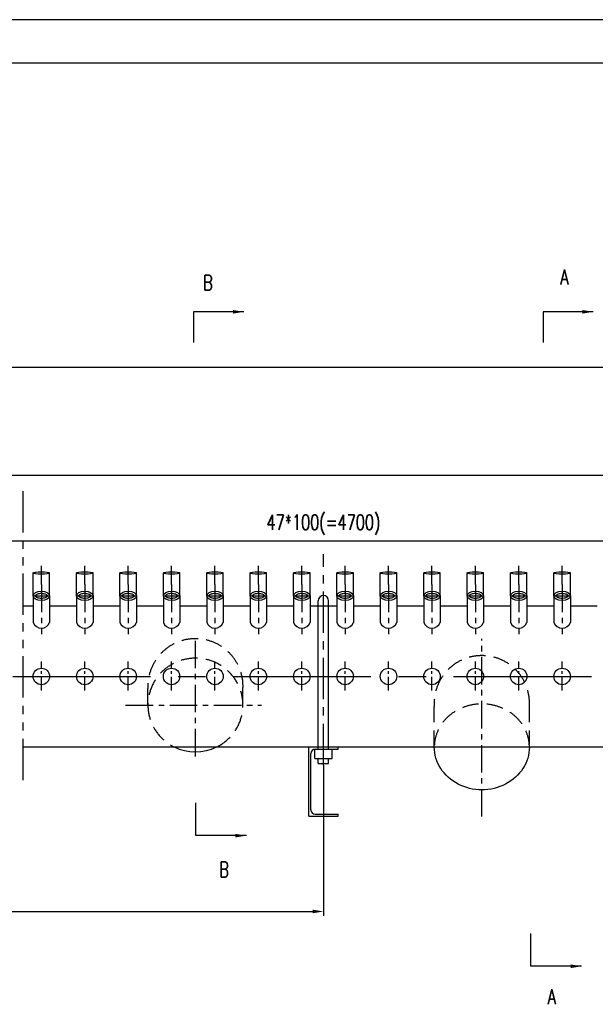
# Model space of a CAD drawing. Header units: millimetres. Extents: x 0 to 11892, y 0 to 5940.
# Tile 7 of 9: x 5951 to 7277, y 3670 to 5940. Entities that reach past the tile are written whole.
import ezdxf

# ---------------------------------------------------------------- set-up
doc = ezdxf.new("R2010")
doc.units = ezdxf.units.MM
for name, pattern in [('CENTER', [50.8, 31.75, -6.35, 6.35, -6.35]), ('DASHED', [19.05, 12.7, -6.35]), ('PHANTOM', [63.5, 31.75, -6.35, 6.35, -6.35, 6.35, -6.35])]:
    doc.linetypes.add(name, pattern=pattern)
doc.layers.get('Defpoints').update_dxf_attribs({"color": 5})
for name, color, linetype in [('双点画线', 6, 'PHANTOM'), ('标注', 4, 'Continuous'), ('点画线', 2, 'CENTER'), ('细实线', 4, 'Continuous'), ('虚线', 1, 'DASHED')]:
    doc.layers.add(name, color=color, linetype=linetype)
doc.styles.get("Standard").update_dxf_attribs({"font": 'romans.shx', "width": 0.7, "bigfont": 'hzdx.shx'})
doc.dimstyles.get("Standard").update_dxf_attribs({"dimscale": 10, "dimtxt": 3.5, "dimasz": 2.5, "dimexe": 1, "dimexo": 0, "dimgap": 1, "dimtad": 1, "dimdec": 0, "dimzin": 12, "dimdsep": 46, "dimtxsty": 'Standard', "dimcen": 0, "dimclrt": 256, "dimadec": 1, "dimazin": 3, "dimtfac": 1, "dimtdec": 0, "dimtmove": 0, "dimatfit": 3, "dimfxl": 0, "dimlwd": -1, "dimlwe": -1, "dimarcsym": 0})

# ---------------------------------------------------------------- blocks, each defined once
blk = doc.blocks.new('*D11')
at = {"layer": 'Defpoints', "color": 0, "ltscale": 3}
for p in [(8200.6, 4738.6), (5100.6, 4681), (8200.6, 4681)]:
    blk.add_point(p, dxfattribs=at)
at = {"layer": '标注', "color": 0, "ltscale": 3}
for p, q in [((5100.6, 4681), (5100.6, 4748.6)), ((8200.6, 4681), (8200.6, 4748.6)), ((5125.6, 4738.6), (8175.6, 4738.6))]:
    blk.add_line(p, q, dxfattribs=at)
for points in [[(5125.6, 4742.8), (5125.6, 4734.4), (5100.6, 4738.6)], [(8175.6, 4742.8), (8175.6, 4734.4), (8200.6, 4738.6)]]:
    blk.add_solid(points, dxfattribs=at)
at = {"layer": '标注', "ltscale": 3, "insert": (6650.6, 4775.3), "char_height": 35, "attachment_point": 5}
blk.add_mtext('47*100(=4700)', dxfattribs=at)
blk = doc.blocks.new('*D12')
at = {"layer": 'Defpoints', "color": 0, "ltscale": 3}
for p in [(8200.6, 4890), (1800.6, 4748.6), (8200.6, 4681)]:
    blk.add_point(p, dxfattribs=at)
at = {"layer": '标注', "color": 0, "ltscale": 3}
for p, q in [((1800.6, 4748.6), (1800.6, 4900)), ((1825.6, 4890), (8175.6, 4890)), ((8200.6, 4681), (8200.6, 4900))]:
    blk.add_line(p, q, dxfattribs=at)
for points in [[(1825.6, 4894.1), (1825.6, 4885.8), (1800.6, 4890)], [(8175.6, 4894.1), (8175.6, 4885.8), (8200.6, 4890)]]:
    blk.add_solid(points, dxfattribs=at)
at = {"layer": '标注', "ltscale": 3, "insert": (5005.6, 4926.6), "char_height": 35, "attachment_point": 5}
blk.add_mtext('94*100(=9400)', dxfattribs=at)
blk = doc.blocks.new('*D13')
at = {"layer": 'Defpoints', "color": 0, "ltscale": 3}
for p in [(8390.6, 5139.2), (1610.6, 4588.2), (8390.6, 4588.2)]:
    blk.add_point(p, dxfattribs=at)
at = {"layer": '标注', "color": 0, "ltscale": 3}
for p, q in [((1610.6, 4588.2), (1610.6, 5149.2)), ((1635.6, 5139.2), (8365.6, 5139.2)), ((8390.6, 4588.2), (8390.6, 5149.2))]:
    blk.add_line(p, q, dxfattribs=at)
for points in [[(1635.6, 5143.4), (1635.6, 5135.1), (1610.6, 5139.2)], [(8365.6, 5143.4), (8365.6, 5135.1), (8390.6, 5139.2)]]:
    blk.add_solid(points, dxfattribs=at)
at = {"layer": '标注', "ltscale": 3, "insert": (5000.6, 5166.7), "char_height": 35, "attachment_point": 5}
blk.add_mtext('9800', dxfattribs=at)
blk = doc.blocks.new('*D20')
at = {"layer": 'Defpoints', "color": 0, "ltscale": 3}
for p in [(6650.6, 4221.2), (5100.6, 4193.4), (6650.6, 3883.8)]:
    blk.add_point(p, dxfattribs=at)
at = {"layer": '标注', "color": 0, "ltscale": 3}
for p, q in [((6650.6, 4221.2), (6650.6, 3873.8)), ((5100.6, 4193.4), (5100.6, 3873.8)), ((5125.6, 3883.8), (6625.6, 3883.8))]:
    blk.add_line(p, q, dxfattribs=at)
for points in [[(5125.6, 3888), (5125.6, 3879.6), (5100.6, 3883.8)], [(6625.6, 3888), (6625.6, 3879.6), (6650.6, 3883.8)]]:
    blk.add_solid(points, dxfattribs=at)
at = {"layer": '标注', "ltscale": 3, "insert": (5875.6, 3911.3), "char_height": 35, "attachment_point": 5}
blk.add_mtext('2250', dxfattribs=at)

msp = doc.modelspace()

# ---------------------------------------------------------------- linework, layer by layer
msp.add_line((11790, 5840), (250, 5840))
at = {"ltscale": 10}
for p, q in [((5981.639, 4611.516), (5981.639, 4664.25)), ((6019.639, 4611.55), (6019.639, 4664.259)), ((6081.639, 4611.516), (6081.639, 4664.25)), ((6119.639, 4611.55), (6119.639, 4664.259)), ((6181.639, 4611.516), (6181.639, 4664.25)), ((6219.639, 4611.55), (6219.639, 4664.259)), ((6281.639, 4611.516), (6281.639, 4664.25)), ((6319.639, 4611.55), (6319.639, 4664.259)), ((6381.639, 4611.516), (6381.639, 4664.25)), ((6419.639, 4611.55), (6419.639, 4664.259)), ((6481.639, 4611.516), (6481.639, 4664.25)), ((6519.639, 4611.55), (6519.639, 4664.259)), ((6581.639, 4611.516), (6581.639, 4664.25)), ((6619.639, 4611.55), (6619.639, 4664.259)), ((6681.639, 4611.516), (6681.639, 4664.25)), ((6719.639, 4611.55), (6719.639, 4664.259)), ((6781.639, 4611.516), (6781.639, 4664.25)), ((6819.639, 4611.55), (6819.639, 4664.259)), ((6881.639, 4611.516), (6881.639, 4664.25)), ((6919.639, 4611.55), (6919.639, 4664.259)), ((6981.639, 4611.516), (6981.639, 4664.25)), ((7019.639, 4611.55), (7019.639, 4664.259)), ((7081.639, 4611.516), (7081.639, 4664.25)), ((7119.639, 4611.55), (7119.639, 4664.259)), ((7181.639, 4611.516), (7181.639, 4664.25)), ((7219.639, 4611.55), (7219.639, 4664.259)), ((5958.639, 4588.25), (5981.639, 4588.25)), ((6019.639, 4588.25), (6081.639, 4588.25)), ((6119.639, 4588.25), (6181.639, 4588.25)), ((6219.639, 4588.25), (6281.639, 4588.25)), ((6319.639, 4588.25), (6381.639, 4588.25)), ((6419.639, 4588.25), (6481.639, 4588.25)), ((6519.639, 4588.25), (6581.639, 4588.25)), ((6619.639, 4588.25), (6681.639, 4588.25)), ((6719.639, 4588.25), (6781.639, 4588.25)), ((6819.639, 4588.25), (6881.639, 4588.25)), ((6919.639, 4588.25), (6981.639, 4588.25)), ((7019.639, 4588.25), (7081.639, 4588.25)), ((7119.639, 4588.25), (7181.639, 4588.25)), ((7219.639, 4588.25), (7281.639, 4588.25)), ((5958.639, 4263.25), (7506.139, 4263.25)), ((6630.839, 4236.75), (6630.839, 4258.218)), ((6631.639, 4258.25), (6684.639, 4258.25)), ((6670.439, 4236.75), (6670.439, 4258.25)), ((6630.839, 4236.75), (6670.439, 4236.75)), ((6616.639, 4103.25), (6684.639, 4103.25)), ((6631.639, 4108.25), (6684.639, 4108.25))]:
    msp.add_line(p, q, dxfattribs=at)
at = {"ltscale": 2}
for p, q in [((5981.639, 4611.516), (5981.639, 4550.25)), ((6019.639, 4611.516), (6019.639, 4550.25)), ((6081.639, 4611.516), (6081.639, 4550.25)), ((6119.639, 4611.516), (6119.639, 4550.25)), ((6181.639, 4611.516), (6181.639, 4550.25)), ((6219.639, 4611.516), (6219.639, 4550.25)), ((6281.639, 4611.516), (6281.639, 4550.25)), ((6319.639, 4611.516), (6319.639, 4550.25)), ((6381.639, 4611.516), (6381.639, 4550.25)), ((6419.639, 4611.516), (6419.639, 4550.25)), ((6481.639, 4611.516), (6481.639, 4550.25)), ((6519.639, 4611.516), (6519.639, 4550.25)), ((6581.639, 4611.516), (6581.639, 4550.25)), ((6619.639, 4611.516), (6619.639, 4550.25)), ((6681.639, 4611.516), (6681.639, 4550.25)), ((6719.639, 4611.516), (6719.639, 4550.25)), ((6781.639, 4611.516), (6781.639, 4550.25)), ((6819.639, 4611.516), (6819.639, 4550.25)), ((6881.639, 4611.516), (6881.639, 4550.25)), ((6919.639, 4611.516), (6919.639, 4550.25)), ((6981.639, 4611.516), (6981.639, 4550.25)), ((7019.639, 4611.516), (7019.639, 4550.25)), ((7081.639, 4611.516), (7081.639, 4550.25)), ((7119.639, 4611.516), (7119.639, 4550.25)), ((7181.639, 4611.516), (7181.639, 4550.25)), ((7219.639, 4611.516), (7219.639, 4550.25))]:
    msp.add_line(p, q, dxfattribs=at)
at = {"ltscale": 3}
for p, q in [((6638.639, 4258.25), (6638.639, 4600.25)), ((6662.639, 4258.25), (6662.639, 4600.25)), ((6616.639, 4103.25), (6616.639, 4263.25)), ((6621.639, 4118.25), (6621.639, 4248.25)), ((6684.639, 4258.25), (6684.639, 4263.25)), ((6638.639, 4224.86), (6638.639, 4236.75)), ((6638.639, 4224.86), (6662.639, 4224.86)), ((6662.639, 4224.86), (6662.639, 4236.75)), ((6684.639, 4103.25), (6684.639, 4108.25))]:
    msp.add_line(p, q, dxfattribs=at)
at = {"ltscale": 10}
for centre in [(6000.639, 4425.75), (6100.639, 4425.75), (6200.639, 4425.75), (6300.639, 4425.75), (6400.639, 4425.75), (6500.639, 4425.75), (6600.639, 4425.75), (6700.639, 4425.75), (6800.639, 4425.75), (6900.639, 4425.75), (7000.639, 4425.75), (7100.639, 4425.75), (7200.639, 4425.75)]:
    msp.add_circle(centre, 19, dxfattribs=at)
at = {"ltscale": 3}
for centre, radius, start, end in [((6650.639, 4600.25), 12, 0, 180), ((6355.639, 4362.61), 110.86, 243.671453, 296.328547), ((6631.639, 4248.25), 10, 90, 180)]:
    msp.add_arc(centre, radius, start, end, dxfattribs=at)
at = {"ltscale": 2}
for centre in [(6000.639, 4557.502), (6100.639, 4557.502), (6200.639, 4557.502), (6300.639, 4557.502), (6400.639, 4557.502), (6500.639, 4557.502), (6600.639, 4557.502), (6700.639, 4557.502), (6800.639, 4557.502), (6900.639, 4557.502), (7000.639, 4557.502), (7100.639, 4557.502), (7200.639, 4557.502)]:
    msp.add_arc(centre, 20.337, 200.89262, 339.10738, dxfattribs=at)
at = {"ltscale": 10}
msp.add_arc((6631.639, 4118.25), 10, 180, 270, dxfattribs=at)
for centre, ratio in [((6000.639, 4664.25), 0.15789474), ((6100.639, 4664.25), 0.15789474), ((6200.639, 4664.25), 0.15789474), ((6300.639, 4664.25), 0.15789474), ((6400.639, 4664.25), 0.15789474), ((6500.639, 4664.25), 0.15789474), ((6600.639, 4664.25), 0.15789474), ((6700.639, 4664.25), 0.15789474), ((6800.639, 4664.25), 0.15789474), ((6900.639, 4664.25), 0.15789474), ((7000.639, 4664.25), 0.15789474), ((7100.639, 4664.25), 0.15789474), ((7200.639, 4664.25), 0.15789474), ((6000.639, 4611.516), 0.57512576), ((6100.639, 4611.516), 0.57512576), ((6200.639, 4611.516), 0.57512576), ((6300.639, 4611.516), 0.57512576), ((6400.639, 4611.516), 0.57512576), ((6500.639, 4611.516), 0.57512576), ((6600.639, 4611.516), 0.57512576), ((6700.639, 4611.516), 0.57512576), ((6800.639, 4611.516), 0.57512576), ((6900.639, 4611.516), 0.57512576), ((7000.639, 4611.516), 0.57512576), ((7100.639, 4611.516), 0.57512576), ((7200.639, 4611.516), 0.57512576)]:
    msp.add_ellipse(centre, major_axis=(-19, 0), ratio=ratio, dxfattribs=at)
at = {"ltscale": 3, "extrusion": (0, 0, -1)}
msp.add_ellipse((7015.639, 4263.25), major_axis=(-109.5, 0), ratio=0.90410959, start_param=3.14159265, end_param=6.28318531, dxfattribs=at)
at = {"ltscale": 10}
for points in [[(5986.639, 4611.516), (5986.639, 4611.405), (5986.652, 4611.293), (5986.724, 4611.019), (5986.784, 4610.857), (5986.992, 4610.467), (5987.14, 4610.241), (5987.555, 4609.743), (5987.822, 4609.472), (5988.671, 4608.752), (5989.35, 4608.293), (5990.983, 4607.438), (5991.938, 4607.041), (5994.045, 4606.375), (5995.197, 4606.104), (5997.61, 4605.725), (5998.87, 4605.615), (6001.802, 4605.563), (6003.478, 4605.684), (6006.635, 4606.204), (6008.116, 4606.603), (6010.428, 4607.491), (6011.329, 4607.946), (6012.8, 4608.885), (6013.367, 4609.368), (6014.051, 4610.115), (6014.25, 4610.402), (6014.511, 4610.881), (6014.575, 4611.072), (6014.641, 4611.385), (6014.647, 4611.51), (6014.618, 4611.791), (6014.581, 4611.951), (6014.403, 4612.368), (6014.258, 4612.624), (6013.798, 4613.212), (6013.483, 4613.542), (6012.666, 4614.223), (6012.164, 4614.573), (6010.991, 4615.247), (6010.32, 4615.571), (6008.393, 4616.335), (6007.03, 4616.726), (6004.111, 4617.269), (6002.555, 4617.421), (5999.431, 4617.46), (5997.862, 4617.348), (5994.889, 4616.877), (5993.486, 4616.518), (5991.011, 4615.626), (5989.941, 4615.093), (5988.49, 4614.142), (5988.001, 4613.735), (5987.273, 4612.984), (5987.034, 4612.643), (5986.77, 4612.149), (5986.709, 4611.972), (5986.649, 4611.71), (5986.639, 4611.613), (5986.639, 4611.516)], [(6086.639, 4611.516), (6086.639, 4611.405), (6086.652, 4611.293), (6086.724, 4611.019), (6086.784, 4610.857), (6086.992, 4610.467), (6087.14, 4610.241), (6087.555, 4609.743), (6087.822, 4609.472), (6088.671, 4608.752), (6089.35, 4608.293), (6090.983, 4607.438), (6091.938, 4607.041), (6094.045, 4606.375), (6095.197, 4606.104), (6097.61, 4605.725), (6098.87, 4605.615), (6101.802, 4605.563), (6103.478, 4605.684), (6106.635, 4606.204), (6108.116, 4606.603), (6110.428, 4607.491), (6111.329, 4607.946), (6112.8, 4608.885), (6113.367, 4609.368), (6114.051, 4610.115), (6114.25, 4610.402), (6114.511, 4610.881), (6114.575, 4611.072), (6114.641, 4611.385), (6114.647, 4611.51), (6114.618, 4611.791), (6114.581, 4611.951), (6114.403, 4612.368), (6114.258, 4612.624), (6113.798, 4613.212), (6113.483, 4613.542), (6112.666, 4614.223), (6112.164, 4614.573), (6110.991, 4615.247), (6110.32, 4615.571), (6108.393, 4616.335), (6107.03, 4616.726), (6104.111, 4617.269), (6102.555, 4617.421), (6099.431, 4617.46), (6097.862, 4617.348), (6094.889, 4616.877), (6093.486, 4616.518), (6091.011, 4615.626), (6089.941, 4615.093), (6088.49, 4614.142), (6088.001, 4613.735), (6087.273, 4612.984), (6087.034, 4612.643), (6086.77, 4612.149), (6086.709, 4611.972), (6086.649, 4611.71), (6086.639, 4611.613), (6086.639, 4611.516)], [(6186.639, 4611.516), (6186.639, 4611.405), (6186.652, 4611.293), (6186.724, 4611.019), (6186.784, 4610.857), (6186.992, 4610.467), (6187.14, 4610.241), (6187.555, 4609.743), (6187.822, 4609.472), (6188.671, 4608.752), (6189.35, 4608.293), (6190.983, 4607.438), (6191.938, 4607.041), (6194.045, 4606.375), (6195.197, 4606.104), (6197.61, 4605.725), (6198.87, 4605.615), (6201.802, 4605.563), (6203.478, 4605.684), (6206.635, 4606.204), (6208.116, 4606.603), (6210.428, 4607.491), (6211.329, 4607.946), (6212.8, 4608.885), (6213.367, 4609.368), (6214.051, 4610.115), (6214.25, 4610.402), (6214.511, 4610.881), (6214.575, 4611.072), (6214.641, 4611.385), (6214.647, 4611.51), (6214.618, 4611.791), (6214.581, 4611.951), (6214.403, 4612.368), (6214.258, 4612.624), (6213.798, 4613.212), (6213.483, 4613.542), (6212.666, 4614.223), (6212.164, 4614.573), (6210.991, 4615.247), (6210.32, 4615.571), (6208.393, 4616.335), (6207.03, 4616.726), (6204.111, 4617.269), (6202.555, 4617.421), (6199.431, 4617.46), (6197.862, 4617.348), (6194.889, 4616.877), (6193.486, 4616.518), (6191.011, 4615.626), (6189.941, 4615.093), (6188.49, 4614.142), (6188.001, 4613.735), (6187.273, 4612.984), (6187.034, 4612.643), (6186.77, 4612.149), (6186.709, 4611.972), (6186.649, 4611.71), (6186.639, 4611.613), (6186.639, 4611.516)], [(6286.639, 4611.516), (6286.639, 4611.405), (6286.652, 4611.293), (6286.724, 4611.019), (6286.784, 4610.857), (6286.992, 4610.467), (6287.14, 4610.241), (6287.555, 4609.743), (6287.822, 4609.472), (6288.671, 4608.752), (6289.35, 4608.293), (6290.983, 4607.438), (6291.938, 4607.041), (6294.045, 4606.375), (6295.197, 4606.104), (6297.61, 4605.725), (6298.87, 4605.615), (6301.802, 4605.563), (6303.478, 4605.684), (6306.635, 4606.204), (6308.116, 4606.603), (6310.428, 4607.491), (6311.329, 4607.946), (6312.8, 4608.885), (6313.367, 4609.368), (6314.051, 4610.115), (6314.25, 4610.402), (6314.511, 4610.881), (6314.575, 4611.072), (6314.641, 4611.385), (6314.647, 4611.51), (6314.618, 4611.791), (6314.581, 4611.951), (6314.403, 4612.368), (6314.258, 4612.624), (6313.798, 4613.212), (6313.483, 4613.542), (6312.666, 4614.223), (6312.164, 4614.573), (6310.991, 4615.247), (6310.32, 4615.571), (6308.393, 4616.335), (6307.03, 4616.726), (6304.111, 4617.269), (6302.555, 4617.421), (6299.431, 4617.46), (6297.862, 4617.348), (6294.889, 4616.877), (6293.486, 4616.518), (6291.011, 4615.626), (6289.941, 4615.093), (6288.49, 4614.142), (6288.001, 4613.735), (6287.273, 4612.984), (6287.034, 4612.643), (6286.77, 4612.149), (6286.709, 4611.972), (6286.649, 4611.71), (6286.639, 4611.613), (6286.639, 4611.516)], [(6386.639, 4611.516), (6386.639, 4611.405), (6386.652, 4611.293), (6386.724, 4611.019), (6386.784, 4610.857), (6386.992, 4610.467), (6387.14, 4610.241), (6387.555, 4609.743), (6387.822, 4609.472), (6388.671, 4608.752), (6389.35, 4608.293), (6390.983, 4607.438), (6391.938, 4607.041), (6394.045, 4606.375), (6395.197, 4606.104), (6397.61, 4605.725), (6398.87, 4605.615), (6401.802, 4605.563), (6403.478, 4605.684), (6406.635, 4606.204), (6408.116, 4606.603), (6410.428, 4607.491), (6411.329, 4607.946), (6412.8, 4608.885), (6413.367, 4609.368), (6414.051, 4610.115), (6414.25, 4610.402), (6414.511, 4610.881), (6414.575, 4611.072), (6414.641, 4611.385), (6414.647, 4611.51), (6414.618, 4611.791), (6414.581, 4611.951), (6414.403, 4612.368), (6414.258, 4612.624), (6413.798, 4613.212), (6413.483, 4613.542), (6412.666, 4614.223), (6412.164, 4614.573), (6410.991, 4615.247), (6410.32, 4615.571), (6408.393, 4616.335), (6407.03, 4616.726), (6404.111, 4617.269), (6402.555, 4617.421), (6399.431, 4617.46), (6397.862, 4617.348), (6394.889, 4616.877), (6393.486, 4616.518), (6391.011, 4615.626), (6389.941, 4615.093), (6388.49, 4614.142), (6388.001, 4613.735), (6387.273, 4612.984), (6387.034, 4612.643), (6386.77, 4612.149), (6386.709, 4611.972), (6386.649, 4611.71), (6386.639, 4611.613), (6386.639, 4611.516)], [(6486.639, 4611.516), (6486.639, 4611.405), (6486.652, 4611.293), (6486.724, 4611.019), (6486.784, 4610.857), (6486.992, 4610.467), (6487.14, 4610.241), (6487.555, 4609.743), (6487.822, 4609.472), (6488.671, 4608.752), (6489.35, 4608.293), (6490.983, 4607.438), (6491.938, 4607.041), (6494.045, 4606.375), (6495.197, 4606.104), (6497.61, 4605.725), (6498.87, 4605.615), (6501.802, 4605.563), (6503.478, 4605.684), (6506.635, 4606.204), (6508.116, 4606.603), (6510.428, 4607.491), (6511.329, 4607.946), (6512.8, 4608.885), (6513.367, 4609.368), (6514.051, 4610.115), (6514.25, 4610.402), (6514.511, 4610.881), (6514.575, 4611.072), (6514.641, 4611.385), (6514.647, 4611.51), (6514.618, 4611.791), (6514.581, 4611.951), (6514.403, 4612.368), (6514.258, 4612.624), (6513.798, 4613.212), (6513.483, 4613.542), (6512.666, 4614.223), (6512.164, 4614.573), (6510.991, 4615.247), (6510.32, 4615.571), (6508.393, 4616.335), (6507.03, 4616.726), (6504.111, 4617.269), (6502.555, 4617.421), (6499.431, 4617.46), (6497.862, 4617.348), (6494.889, 4616.877), (6493.486, 4616.518), (6491.011, 4615.626), (6489.941, 4615.093), (6488.49, 4614.142), (6488.001, 4613.735), (6487.273, 4612.984), (6487.034, 4612.643), (6486.77, 4612.149), (6486.709, 4611.972), (6486.649, 4611.71), (6486.639, 4611.613), (6486.639, 4611.516)], [(6586.639, 4611.516), (6586.639, 4611.405), (6586.652, 4611.293), (6586.724, 4611.019), (6586.784, 4610.857), (6586.992, 4610.467), (6587.14, 4610.241), (6587.555, 4609.743), (6587.822, 4609.472), (6588.671, 4608.752), (6589.35, 4608.293), (6590.983, 4607.438), (6591.938, 4607.041), (6594.045, 4606.375), (6595.197, 4606.104), (6597.61, 4605.725), (6598.87, 4605.615), (6601.802, 4605.563), (6603.478, 4605.684), (6606.635, 4606.204), (6608.116, 4606.603), (6610.428, 4607.491), (6611.329, 4607.946), (6612.8, 4608.885), (6613.367, 4609.368), (6614.051, 4610.115), (6614.25, 4610.402), (6614.511, 4610.881), (6614.575, 4611.072), (6614.641, 4611.385), (6614.647, 4611.51), (6614.618, 4611.791), (6614.581, 4611.951), (6614.403, 4612.368), (6614.258, 4612.624), (6613.798, 4613.212), (6613.483, 4613.542), (6612.666, 4614.223), (6612.164, 4614.573), (6610.991, 4615.247), (6610.32, 4615.571), (6608.393, 4616.335), (6607.03, 4616.726), (6604.111, 4617.269), (6602.555, 4617.421), (6599.431, 4617.46), (6597.862, 4617.348), (6594.889, 4616.877), (6593.486, 4616.518), (6591.011, 4615.626), (6589.941, 4615.093), (6588.49, 4614.142), (6588.001, 4613.735), (6587.273, 4612.984), (6587.034, 4612.643), (6586.77, 4612.149), (6586.709, 4611.972), (6586.649, 4611.71), (6586.639, 4611.613), (6586.639, 4611.516)], [(6686.639, 4611.516), (6686.639, 4611.405), (6686.652, 4611.293), (6686.724, 4611.019), (6686.784, 4610.857), (6686.992, 4610.467), (6687.14, 4610.241), (6687.555, 4609.743), (6687.822, 4609.472), (6688.671, 4608.752), (6689.35, 4608.293), (6690.983, 4607.438), (6691.938, 4607.041), (6694.045, 4606.375), (6695.197, 4606.104), (6697.61, 4605.725), (6698.87, 4605.615), (6701.802, 4605.563), (6703.478, 4605.684), (6706.635, 4606.204), (6708.116, 4606.603), (6710.428, 4607.491), (6711.329, 4607.946), (6712.8, 4608.885), (6713.367, 4609.368), (6714.051, 4610.115), (6714.25, 4610.402), (6714.511, 4610.881), (6714.575, 4611.072), (6714.641, 4611.385), (6714.647, 4611.51), (6714.618, 4611.791), (6714.581, 4611.951), (6714.403, 4612.368), (6714.258, 4612.624), (6713.798, 4613.212), (6713.483, 4613.542), (6712.666, 4614.223), (6712.164, 4614.573), (6710.991, 4615.247), (6710.32, 4615.571), (6708.393, 4616.335), (6707.03, 4616.726), (6704.111, 4617.269), (6702.555, 4617.421), (6699.431, 4617.46), (6697.862, 4617.348), (6694.889, 4616.877), (6693.486, 4616.518), (6691.011, 4615.626), (6689.941, 4615.093), (6688.49, 4614.142), (6688.001, 4613.735), (6687.273, 4612.984), (6687.034, 4612.643), (6686.77, 4612.149), (6686.709, 4611.972), (6686.649, 4611.71), (6686.639, 4611.613), (6686.639, 4611.516)], [(6786.639, 4611.516), (6786.639, 4611.405), (6786.652, 4611.293), (6786.724, 4611.019), (6786.784, 4610.857), (6786.992, 4610.467), (6787.14, 4610.241), (6787.555, 4609.743), (6787.822, 4609.472), (6788.671, 4608.752), (6789.35, 4608.293), (6790.983, 4607.438), (6791.938, 4607.041), (6794.045, 4606.375), (6795.197, 4606.104), (6797.61, 4605.725), (6798.87, 4605.615), (6801.802, 4605.563), (6803.478, 4605.684), (6806.635, 4606.204), (6808.116, 4606.603), (6810.428, 4607.491), (6811.329, 4607.946), (6812.8, 4608.885), (6813.367, 4609.368), (6814.051, 4610.115), (6814.25, 4610.402), (6814.511, 4610.881), (6814.575, 4611.072), (6814.641, 4611.385), (6814.647, 4611.51), (6814.618, 4611.791), (6814.581, 4611.951), (6814.403, 4612.368), (6814.258, 4612.624), (6813.798, 4613.212), (6813.483, 4613.542), (6812.666, 4614.223), (6812.164, 4614.573), (6810.991, 4615.247), (6810.32, 4615.571), (6808.393, 4616.335), (6807.03, 4616.726), (6804.111, 4617.269), (6802.555, 4617.421), (6799.431, 4617.46), (6797.862, 4617.348), (6794.889, 4616.877), (6793.486, 4616.518), (6791.011, 4615.626), (6789.941, 4615.093), (6788.49, 4614.142), (6788.001, 4613.735), (6787.273, 4612.984), (6787.034, 4612.643), (6786.77, 4612.149), (6786.709, 4611.972), (6786.649, 4611.71), (6786.639, 4611.613), (6786.639, 4611.516)], [(6886.639, 4611.516), (6886.639, 4611.405), (6886.652, 4611.293), (6886.724, 4611.019), (6886.784, 4610.857), (6886.992, 4610.467), (6887.14, 4610.241), (6887.555, 4609.743), (6887.822, 4609.472), (6888.671, 4608.752), (6889.35, 4608.293), (6890.983, 4607.438), (6891.938, 4607.041), (6894.045, 4606.375), (6895.197, 4606.104), (6897.61, 4605.725), (6898.87, 4605.615), (6901.802, 4605.563), (6903.478, 4605.684), (6906.635, 4606.204), (6908.116, 4606.603), (6910.428, 4607.491), (6911.329, 4607.946), (6912.8, 4608.885), (6913.367, 4609.368), (6914.051, 4610.115), (6914.25, 4610.402), (6914.511, 4610.881), (6914.575, 4611.072), (6914.641, 4611.385), (6914.647, 4611.51), (6914.618, 4611.791), (6914.581, 4611.951), (6914.403, 4612.368), (6914.258, 4612.624), (6913.798, 4613.212), (6913.483, 4613.542), (6912.666, 4614.223), (6912.164, 4614.573), (6910.991, 4615.247), (6910.32, 4615.571), (6908.393, 4616.335), (6907.03, 4616.726), (6904.111, 4617.269), (6902.555, 4617.421), (6899.431, 4617.46), (6897.862, 4617.348), (6894.889, 4616.877), (6893.486, 4616.518), (6891.011, 4615.626), (6889.941, 4615.093), (6888.49, 4614.142), (6888.001, 4613.735), (6887.273, 4612.984), (6887.034, 4612.643), (6886.77, 4612.149), (6886.709, 4611.972), (6886.649, 4611.71), (6886.639, 4611.613), (6886.639, 4611.516)], [(6986.639, 4611.516), (6986.639, 4611.405), (6986.652, 4611.293), (6986.724, 4611.019), (6986.784, 4610.857), (6986.992, 4610.467), (6987.14, 4610.241), (6987.555, 4609.743), (6987.822, 4609.472), (6988.671, 4608.752), (6989.35, 4608.293), (6990.983, 4607.438), (6991.938, 4607.041), (6994.045, 4606.375), (6995.197, 4606.104), (6997.61, 4605.725), (6998.87, 4605.615), (7001.802, 4605.563), (7003.478, 4605.684), (7006.635, 4606.204), (7008.116, 4606.603), (7010.428, 4607.491), (7011.329, 4607.946), (7012.8, 4608.885), (7013.367, 4609.368), (7014.051, 4610.115), (7014.25, 4610.402), (7014.511, 4610.881), (7014.575, 4611.072), (7014.641, 4611.385), (7014.647, 4611.51), (7014.618, 4611.791), (7014.581, 4611.951), (7014.403, 4612.368), (7014.258, 4612.624), (7013.798, 4613.212), (7013.483, 4613.542), (7012.666, 4614.223), (7012.164, 4614.573), (7010.991, 4615.247), (7010.32, 4615.571), (7008.393, 4616.335), (7007.03, 4616.726), (7004.111, 4617.269), (7002.555, 4617.421), (6999.431, 4617.46), (6997.862, 4617.348), (6994.889, 4616.877), (6993.486, 4616.518), (6991.011, 4615.626), (6989.941, 4615.093), (6988.49, 4614.142), (6988.001, 4613.735), (6987.273, 4612.984), (6987.034, 4612.643), (6986.77, 4612.149), (6986.709, 4611.972), (6986.649, 4611.71), (6986.639, 4611.613), (6986.639, 4611.516)], [(7086.639, 4611.516), (7086.639, 4611.405), (7086.652, 4611.293), (7086.724, 4611.019), (7086.784, 4610.857), (7086.992, 4610.467), (7087.14, 4610.241), (7087.555, 4609.743), (7087.822, 4609.472), (7088.671, 4608.752), (7089.35, 4608.293), (7090.983, 4607.438), (7091.938, 4607.041), (7094.045, 4606.375), (7095.197, 4606.104), (7097.61, 4605.725), (7098.87, 4605.615), (7101.802, 4605.563), (7103.478, 4605.684), (7106.635, 4606.204), (7108.116, 4606.603), (7110.428, 4607.491), (7111.329, 4607.946), (7112.8, 4608.885), (7113.367, 4609.368), (7114.051, 4610.115), (7114.25, 4610.402), (7114.511, 4610.881), (7114.575, 4611.072), (7114.641, 4611.385), (7114.647, 4611.51), (7114.618, 4611.791), (7114.581, 4611.951), (7114.403, 4612.368), (7114.258, 4612.624), (7113.798, 4613.212), (7113.483, 4613.542), (7112.666, 4614.223), (7112.164, 4614.573), (7110.991, 4615.247), (7110.32, 4615.571), (7108.393, 4616.335), (7107.03, 4616.726), (7104.111, 4617.269), (7102.555, 4617.421), (7099.431, 4617.46), (7097.862, 4617.348), (7094.889, 4616.877), (7093.486, 4616.518), (7091.011, 4615.626), (7089.941, 4615.093), (7088.49, 4614.142), (7088.001, 4613.735), (7087.273, 4612.984), (7087.034, 4612.643), (7086.77, 4612.149), (7086.709, 4611.972), (7086.649, 4611.71), (7086.639, 4611.613), (7086.639, 4611.516)], [(7186.639, 4611.516), (7186.639, 4611.405), (7186.652, 4611.293), (7186.724, 4611.019), (7186.784, 4610.857), (7186.992, 4610.467), (7187.14, 4610.241), (7187.555, 4609.743), (7187.822, 4609.472), (7188.671, 4608.752), (7189.35, 4608.293), (7190.983, 4607.438), (7191.938, 4607.041), (7194.045, 4606.375), (7195.197, 4606.104), (7197.61, 4605.725), (7198.87, 4605.615), (7201.802, 4605.563), (7203.478, 4605.684), (7206.635, 4606.204), (7208.116, 4606.603), (7210.428, 4607.491), (7211.329, 4607.946), (7212.8, 4608.885), (7213.367, 4609.368), (7214.051, 4610.115), (7214.25, 4610.402), (7214.511, 4610.881), (7214.575, 4611.072), (7214.641, 4611.385), (7214.647, 4611.51), (7214.618, 4611.791), (7214.581, 4611.951), (7214.403, 4612.368), (7214.258, 4612.624), (7213.798, 4613.212), (7213.483, 4613.542), (7212.666, 4614.223), (7212.164, 4614.573), (7210.991, 4615.247), (7210.32, 4615.571), (7208.393, 4616.335), (7207.03, 4616.726), (7204.111, 4617.269), (7202.555, 4617.421), (7199.431, 4617.46), (7197.862, 4617.348), (7194.889, 4616.877), (7193.486, 4616.518), (7191.011, 4615.626), (7189.941, 4615.093), (7188.49, 4614.142), (7188.001, 4613.735), (7187.273, 4612.984), (7187.034, 4612.643), (7186.77, 4612.149), (7186.709, 4611.972), (7186.649, 4611.71), (7186.639, 4611.613), (7186.639, 4611.516)]]:
    msp.add_open_spline(points, degree=3, knots=[0, 0, 0, 0, 0.14907679, 0.14907679, 0.29815359, 0.29815359, 0.44723038, 0.44723038, 0.59630718, 0.59630718, 0.83213747, 0.83213747, 1.06796775, 1.06796775, 1.30379804, 1.30379804, 1.53962833, 1.53962833, 1.84964178, 1.84964178, 2.15965523, 2.15965523, 2.40819948, 2.40819948, 2.65674373, 2.65674373, 2.83826522, 2.83826522, 3.01978671, 3.01978671, 3.2013082, 3.2013082, 3.3828297, 3.3828297, 3.56435119, 3.56435119, 3.74587268, 3.74587268, 3.92739417, 3.92739417, 4.10891566, 4.10891566, 4.39967785, 4.39967785, 4.69044005, 4.69044005, 4.98120225, 4.98120225, 5.27196445, 5.27196445, 5.56272664, 5.56272664, 5.77407768, 5.77407768, 5.98542871, 5.98542871, 6.15273853, 6.15273853, 6.28318531, 6.28318531, 6.28318531, 6.28318531], dxfattribs=at)
at = {"layer": '双点画线', "ltscale": 3}
msp.add_line((5958.639, 4186.476), (5958.639, 4853.719), dxfattribs=at)
at = {"layer": '点画线', "ltscale": 3}
msp.add_line((6650.639, 4221.25), (6650.639, 4707.424), dxfattribs=at)
at = {"layer": '点画线', "ltscale": 10}
for p, q in [((6000.639, 4637.414), (6000.639, 4681.036)), ((6100.639, 4637.414), (6100.639, 4681.036)), ((6200.639, 4637.414), (6200.639, 4681.036)), ((6300.639, 4637.414), (6300.639, 4681.036)), ((6400.639, 4637.414), (6400.639, 4681.036)), ((6500.639, 4637.414), (6500.639, 4681.036)), ((6600.639, 4637.414), (6600.639, 4681.036)), ((6700.639, 4637.414), (6700.639, 4681.036)), ((6800.639, 4637.414), (6800.639, 4681.036)), ((6900.639, 4637.414), (6900.639, 4681.036)), ((7000.639, 4637.414), (7000.639, 4681.036)), ((7100.639, 4637.414), (7100.639, 4681.036)), ((7200.639, 4637.414), (7200.639, 4681.036)), ((5981.639, 4611.55), (6019.639, 4611.55)), ((6081.639, 4611.55), (6119.639, 4611.55)), ((6181.639, 4611.55), (6219.639, 4611.55)), ((6281.639, 4611.55), (6319.639, 4611.55)), ((6381.639, 4611.55), (6419.639, 4611.55)), ((6481.639, 4611.55), (6519.639, 4611.55)), ((6581.639, 4611.55), (6619.639, 4611.55)), ((6681.639, 4611.55), (6719.639, 4611.55)), ((6781.639, 4611.55), (6819.639, 4611.55)), ((6881.639, 4611.55), (6919.639, 4611.55)), ((6981.639, 4611.55), (7019.639, 4611.55)), ((7081.639, 4611.55), (7119.639, 4611.55)), ((7181.639, 4611.55), (7219.639, 4611.55)), ((1870.639, 4425.75), (8731.179, 4425.75))]:
    msp.add_line(p, q, dxfattribs=at)
at = {"layer": '点画线', "ltscale": 2}
for p, q in [((6000.639, 4637.414), (6000.639, 4522.853)), ((6100.639, 4637.414), (6100.639, 4522.853)), ((6200.639, 4637.414), (6200.639, 4522.853)), ((6300.639, 4637.414), (6300.639, 4522.853)), ((6400.639, 4637.414), (6400.639, 4522.853)), ((6500.639, 4637.414), (6500.639, 4522.853)), ((6600.639, 4637.414), (6600.639, 4522.853)), ((6700.639, 4637.414), (6700.639, 4522.853)), ((6800.639, 4637.414), (6800.639, 4522.853)), ((6900.639, 4637.414), (6900.639, 4522.853)), ((7000.639, 4637.414), (7000.639, 4522.853)), ((7100.639, 4637.414), (7100.639, 4522.853)), ((7200.639, 4637.414), (7200.639, 4522.853)), ((6355.639, 4241.402), (6355.639, 4512.75)), ((7015.639, 4102.488), (7015.639, 4512.75)), ((6194.733, 4359.75), (6507.704, 4359.75))]:
    msp.add_line(p, q, dxfattribs=at)
at = {"layer": '点画线'}
for p, q in [((6000.639, 4393.43), (6000.639, 4459.924)), ((6100.639, 4393.43), (6100.639, 4459.924)), ((6200.639, 4393.43), (6200.639, 4459.924)), ((6300.639, 4393.43), (6300.639, 4459.924)), ((6400.639, 4393.43), (6400.639, 4459.924)), ((6500.639, 4393.43), (6500.639, 4459.924)), ((6600.639, 4393.43), (6600.639, 4459.924)), ((6700.639, 4393.43), (6700.639, 4459.924)), ((6800.639, 4393.43), (6800.639, 4459.924)), ((6900.639, 4393.43), (6900.639, 4459.924)), ((7000.639, 4393.43), (7000.639, 4459.924)), ((7100.639, 4393.43), (7100.639, 4459.924)), ((7200.639, 4393.43), (7200.639, 4459.924))]:
    msp.add_line(p, q, dxfattribs=at)
at = {"layer": '细实线'}
msp.add_line((11890, 5940), (0, 5940), dxfattribs=at)
at = {"layer": '虚线', "ltscale": 3}
for p, q in [((6246.139, 4359.75), (6246.139, 4397.75)), ((6465.139, 4359.75), (6465.139, 4397.75)), ((6906.139, 4263.25), (6906.139, 4356.25)), ((7125.139, 4263.25), (7125.139, 4356.25))]:
    msp.add_line(p, q, dxfattribs=at)
for centre, radius, start, end in [((6355.639, 4403.118), 109.632, 357.193196, 182.806804), ((7015.639, 4363.977), 109.772, 355.963202, 184.036798)]:
    msp.add_arc(centre, radius, start, end, dxfattribs=at)
for centre, ratio, start_param, end_param in [((6355.639, 4359.75), 0.98630137, 2.03647168, 7.38830628), ((7015.639, 4263.25), 0.90410959, 3.14159265, 6.28318531)]:
    msp.add_ellipse(centre, major_axis=(-109.5, 0), ratio=ratio, start_param=start_param, end_param=end_param, dxfattribs=at)

# ---------------------------------------------------------------- texts
at = {"layer": '标注', "ltscale": 3, "width": 0.7}
for s, p in [('A', (7196.678, 5329.112)), ('B', (6373.392, 5316.111)), ('B', (6410.54, 3963.025)), ('A', (7167.159, 3669.752))]:
    msp.add_text(s, height=35, dxfattribs=at).set_placement(p)

# ---------------------------------------------------------------- dimensions: what is measured, and where the dimension line sits
at = {"layer": '标注', "ltscale": 3}
for base, p1, p2, text, picture, middle in [((8390.639, 5139.236), (1610.639, 4588.25), (8390.639, 4588.25), '9800', '*D13', (5000.639, 5166.736)), ((8200.639, 4738.593), (5100.639, 4681.036), (8200.639, 4681.036), '47*100(=4700)', '*D11', (6650.639, 4775.26))]:
    dim = msp.add_linear_dim(base=base, p1=p1, p2=p2, text=text, dimstyle='Standard', dxfattribs=at)
    dim.commit()
    dim.dimension.update_dxf_attribs({"geometry": picture, "text_midpoint": middle})
for base, p1, p2, text, picture, middle in [((8200.639, 4889.959), (1800.639, 4748.593), (8200.639, 4681.036), '94*100(=9400)', '*D12', (5005.639, 4889.959)), ((6650.639, 3883.784), (5100.639, 4193.443), (6650.639, 4221.25), '2250', '*D20', (5875.639, 3883.784))]:
    dim = msp.add_linear_dim(base=base, p1=p1, p2=p2, text=text, dimstyle='Standard', dxfattribs=at)
    dim.commit()
    dim.dimension.update_dxf_attribs({"geometry": picture, "text_midpoint": middle, "dimtype": 160})

# ---------------------------------------------------------------- leaders
at = {"layer": '细实线', "ltscale": 3}
for points, override in [([(6467.194, 5266.467), (6351.263, 5266.467), (6351.263, 5195.697)], {"dimgap": 1, "dimtad": 0}), ([(7272.53, 5266.467), (7156.599, 5266.467), (7156.599, 5195.697)], {"dimgap": 1, "dimtad": 0}), ([(6472.917, 4058.645), (6356.183, 4058.645), (6356.183, 4134.062)], {"dimtad": 0}), ([(7245.443, 3757.481), (7128.708, 3757.481), (7128.708, 3832.898)], {"dimtad": 0})]:
    msp.add_leader(points, dimstyle='Standard', override=override, dxfattribs=at)

doc.saveas('drawing.dxf')
